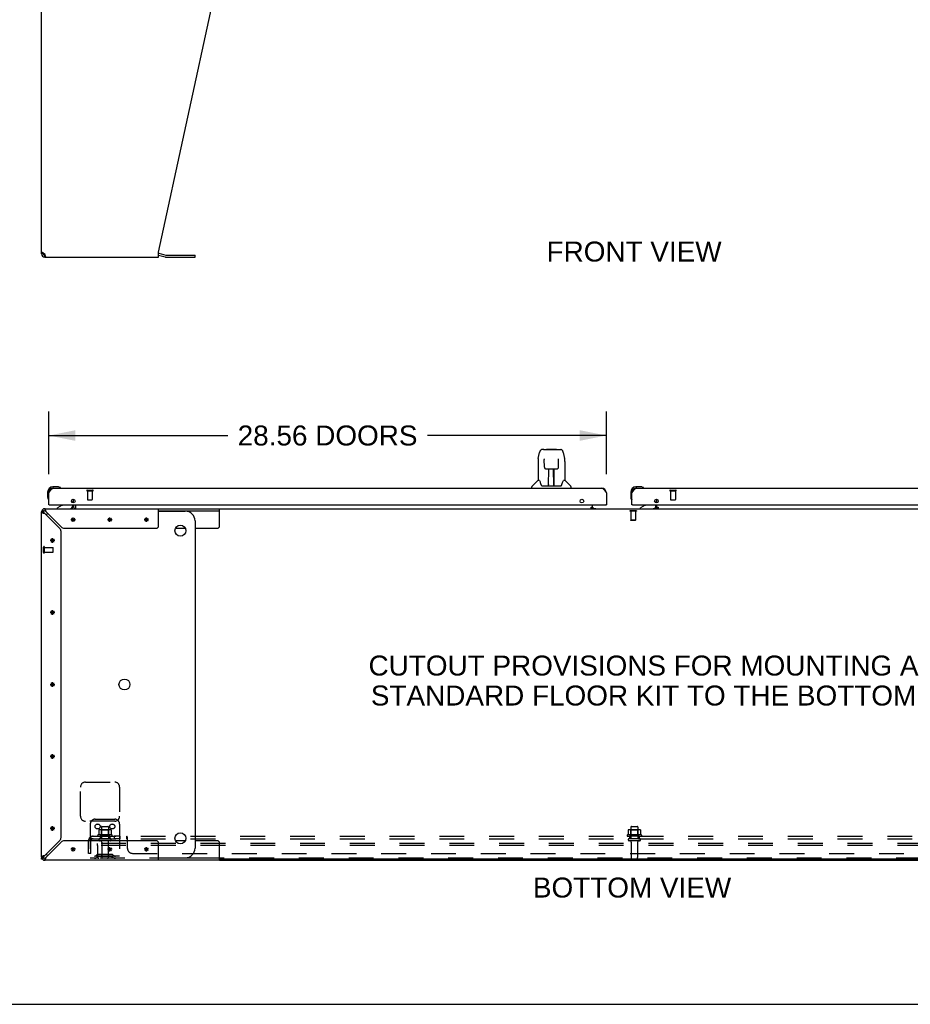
# Model space of a CAD drawing. Header units: inches. Extents: x 0 to 232, y 0 to 150.
# Tile 2 of 31: x 41 to 87, y 0 to 50. Entities that reach past the tile are written whole.
import ezdxf

# ---------------------------------------------------------------- set-up
doc = ezdxf.new("R2010")
doc.units = ezdxf.units.IN
doc.header["$LTSCALE"] = 12.750417
doc.header["$MEASUREMENT"] = 0
doc.linetypes.add('HIDDEN', pattern=[0.2, 0.1, -0.1])
doc.layers.get('0').update_dxf_attribs({"linetype": 'CONTINUOUS'})
for name, color, linetype in [('02___PRT_ALL_AXES', 7, 'CONTINUOUS'), ('DEFAULT_2', 8, 'HIDDEN'), ('DIMENSIONS', 7, 'CONTINUOUS')]:
    doc.layers.add(name, color=color, linetype=linetype)
doc.styles.get("Standard").update_dxf_attribs({"font": 'arial.ttf'})
doc.dimstyles.new('DIMSTYLE_1', dxfattribs={"dimtxt": 1.022761, "dimasz": 1.363681, "dimexe": 0.09, "dimexo": 0.07, "dimgap": 0.0375, "dimtad": 0, "dimtih": 1, "dimtoh": 1, "dimzin": 4, "dimdsep": 46, "dimtxsty": 'Standard', "dimblk": '_FILLED', "dimblk1": '_FILLED', "dimblk2": '_FILLED', "dimcen": 0.09, "dimazin": 1, "dimtfac": 1, "dimtdec": 3, "dimtofl": 0, "dimtmove": 0, "dimatfit": 3, "dimldrblk": '_FILLED', "dimfxl": 0, "dimtolj": 1, "dimtzin": 4, "dimarcsym": 0})

# ---------------------------------------------------------------- blocks, each defined once
blk = doc.blocks.new('_FILLED')
at = {"color": 0, "linetype": 'ByBlock'}
blk.add_solid([(0, 0), (-1, 0.2), (-1, -0.2)], dxfattribs=at)
blk = doc.blocks.new('*D22')
at = {"layer": 'DIMENSIONS', "color": 2, "linetype": 'Continuous'}
for p, q in [((42.385, 27.141), (42.385, 30.351)), ((70.947, 27.141), (70.947, 30.351)), ((42.385, 29.123), (51.554, 29.123)), ((70.947, 29.123), (61.778, 29.123))]:
    blk.add_line(p, q, dxfattribs=at)
at = {"layer": 'DIMENSIONS', "color": 2, "linetype": 'Continuous', "xscale": 1.3636809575, "yscale": 1.3636809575, "zscale": 1.3636809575, "rotation": 180}
blk.add_blockref('_FILLED', (42.385, 29.123), dxfattribs=at)
at = {"layer": 'DIMENSIONS', "color": 2, "linetype": 'Continuous', "xscale": 1.3636809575, "yscale": 1.3636809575, "zscale": 1.3636809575}
blk.add_blockref('_FILLED', (70.947, 29.123), dxfattribs=at)
at = {"layer": 'DIMENSIONS', "color": 2, "linetype": 'Continuous', "insert": (56.666, 29.635), "char_height": 1.02276, "width": 9.20104, "attachment_point": 2, "line_spacing_factor": 0.9}
blk.add_mtext('28.56 DOORS', dxfattribs=at)

msp = doc.modelspace()

# ---------------------------------------------------------------- linework, layer by layer
at = {"color": 3, "linetype": 'Continuous'}
for p, q in [((42.01, 38.422), (42.01, 53.089)), ((48.01, 38.505), (51.133, 52.916)), ((42.058, 38.505), (42.075, 38.491)), ((42.075, 38.491), (42.093, 38.477)), ((42.093, 38.477), (42.112, 38.464)), ((42.112, 38.464), (42.133, 38.45)), ((42.133, 38.45), (42.154, 38.436)), ((42.154, 38.436), (42.176, 38.422)), ((42.184, 38.396), (42.176, 38.422)), ((48.01, 38.256), (48.01, 38.505)), ((48.027, 38.458), (48.376, 38.365)), ((48.392, 38.363), (49.878, 38.363)), ((42.176, 38.256), (48.01, 38.256)), ((42.631, 26.433), (70.701, 26.433)), ((72.506, 26.433), (100.576, 26.433)), ((42.385, 25.579), (42.385, 26.186)), ((43.656, 25.675), (43.656, 25.858)), ((70.947, 26.186), (70.947, 25.579)), ((72.26, 25.579), (72.26, 26.186)), ((42.01, 7.541), (42.01, 25.208)), ((42.176, 25.375), (51.133, 25.375)), ((42.237, 25.26), (42.229, 25.284)), ((43.021, 24.439), (42.252, 25.208)), ((42.405, 25.579), (70.927, 25.579)), ((43.656, 25.517), (43.656, 25.579)), ((48.01, 24.5), (48.01, 25.375)), ((70.171, 25.41), (70.239, 25.41)), ((70.239, 25.386), (70.41, 25.386)), ((72.28, 25.579), (100.802, 25.579)), ((73.359, 25.386), (73.531, 25.386)), ((73.531, 25.41), (73.599, 25.41)), ((42.176, 25.132), (42.945, 24.363)), ((43.01, 8.542), (43.01, 24.208)), ((43.177, 24.375), (47.885, 24.375)), ((42.945, 8.387), (42.176, 7.617)), ((42.252, 7.541), (43.021, 8.31)), ((47.885, 8.375), (43.177, 8.375)), ((48.01, 7.375), (48.01, 8.25)), ((42.125, 7.602), (42.101, 7.595)), ((42.01, 7.427), (42.01, 7.489)), ((42.144, 7.375), (42.114, 7.375)), ((51.133, 7.375), (42.176, 7.375)), ((51.133, 7.375), (93.886, 7.375))]:
    msp.add_line(p, q, dxfattribs=at)
at = {"color": 7, "linetype": 'Continuous'}
for p, q in [((42.114, 38.422), (42.01, 38.422)), ((42.136, 38.375), (42.136, 38.448)), ((42.176, 38.36), (42.195, 38.36)), ((42.176, 38.256), (42.176, 38.36)), ((48.01, 38.355), (48.349, 38.264)), ((49.878, 38.259), (49.878, 38.363)), ((48.392, 38.259), (49.878, 38.259)), ((67.461, 27.941), (67.526, 28.247)), ((67.73, 28.401), (67.65, 28.401)), ((67.731, 28.401), (68.538, 28.401)), ((67.736, 28.401), (67.735, 28.401)), ((67.896, 28.421), (67.877, 28.401)), ((67.896, 28.421), (68.373, 28.421)), ((68.373, 28.421), (68.392, 28.401)), ((68.539, 28.401), (68.619, 28.401)), ((68.743, 28.247), (68.808, 27.941)), ((67.446, 27.799), (67.446, 26.827)), ((67.768, 27.89), (67.748, 27.89)), ((67.767, 27.926), (67.767, 27.922)), ((67.767, 27.922), (67.768, 27.918)), ((67.768, 27.918), (67.768, 27.91)), ((67.768, 27.91), (67.768, 27.899)), ((67.775, 27.495), (67.768, 27.899)), ((68.494, 27.495), (68.501, 27.907)), ((68.501, 27.907), (68.502, 27.915)), ((68.521, 27.89), (68.501, 27.89)), ((68.502, 27.915), (68.502, 27.92)), ((68.824, 27.798), (68.824, 26.827)), ((67.855, 27.417), (67.975, 27.417)), ((67.985, 26.571), (68, 27.418)), ((67.993, 27.002), (67.993, 27.418)), ((68.012, 27.418), (68.258, 27.418)), ((68.261, 26.551), (68.245, 27.418)), ((68.276, 26.551), (68.276, 27.418)), ((68.294, 27.417), (68.414, 27.417)), ((67.44, 26.821), (67.142, 26.523)), ((67.519, 26.827), (67.446, 26.827)), ((67.996, 27.193), (67.993, 27.193)), ((67.996, 27.181), (67.993, 27.181)), ((68.276, 27.193), (68.249, 27.193)), ((68.276, 27.181), (68.25, 27.181)), ((68.254, 26.953), (68.276, 26.953)), ((68.276, 26.949), (68.254, 26.949)), ((68.824, 26.827), (68.751, 26.827)), ((68.829, 26.821), (69.127, 26.523)), ((42.325, 26.23), (42.325, 25.973)), ((42.385, 26.23), (42.385, 26.186)), ((42.844, 26.493), (42.588, 26.493)), ((42.631, 26.433), (42.588, 26.433)), ((42.882, 26.49), (42.844, 26.493)), ((42.98, 26.446), (42.973, 26.448)), ((67.131, 26.433), (67.131, 26.495)), ((67.613, 26.574), (67.619, 26.567)), ((67.649, 26.551), (68.62, 26.551)), ((67.986, 26.623), (67.986, 26.597)), ((67.993, 26.551), (67.993, 26.555)), ((68.26, 26.597), (68.259, 26.623)), ((69.139, 26.433), (69.139, 26.495)), ((72.2, 26.23), (72.2, 25.973)), ((72.26, 26.23), (72.26, 26.186)), ((72.719, 26.493), (72.463, 26.493)), ((72.506, 26.433), (72.463, 26.433)), ((72.757, 26.49), (72.719, 26.493)), ((72.855, 26.446), (72.848, 26.448)), ((42.325, 25.973), (42.327, 25.936)), ((42.37, 25.845), (42.371, 25.838)), ((43.541, 25.769), (43.584, 25.725)), ((72.2, 25.973), (72.202, 25.936)), ((72.245, 25.845), (72.246, 25.838)), ((73.416, 25.769), (73.459, 25.725)), ((73.531, 25.675), (73.531, 25.858)), ((42.114, 25.208), (42.01, 25.208)), ((42.058, 25.326), (42.132, 25.253)), ((42.176, 25.375), (42.176, 25.271)), ((42.405, 25.579), (42.385, 25.579)), ((43.065, 25.552), (42.827, 25.414)), ((42.827, 25.375), (42.827, 25.414)), ((43.614, 25.579), (43.614, 25.532)), ((43.76, 25.579), (43.76, 25.404)), ((48.01, 25.271), (51.133, 25.271)), ((48.01, 25.25), (49.378, 25.25)), ((51.133, 24.5), (51.133, 25.375)), ((51.133, 25.375), (93.886, 25.375)), ((70.171, 25.405), (70.171, 25.455)), ((70.171, 25.455), (70.239, 25.455)), ((70.239, 25.405), (70.171, 25.405)), ((70.239, 25.41), (70.239, 25.579)), ((70.239, 25.375), (70.239, 25.405)), ((70.31, 25.386), (70.24, 25.456)), ((70.927, 25.579), (70.947, 25.579)), ((72.28, 25.579), (72.26, 25.579)), ((72.94, 25.552), (72.702, 25.414)), ((72.702, 25.375), (72.702, 25.414)), ((73.531, 25.457), (73.459, 25.386)), ((73.489, 25.579), (73.489, 25.532)), ((73.531, 25.41), (73.531, 25.579)), ((73.531, 25.455), (73.599, 25.455)), ((73.531, 25.375), (73.531, 25.405)), ((73.599, 25.405), (73.531, 25.405)), ((73.599, 25.455), (73.599, 25.405)), ((49.878, 24.75), (49.878, 8)), ((48.877, 24.375), (49.38, 24.375)), ((49.878, 24.375), (51.008, 24.375)), ((49.38, 8.375), (48.877, 8.375)), ((51.008, 8.375), (49.878, 8.375)), ((51.133, 7.375), (51.133, 8.25)), ((42.01, 7.541), (42.114, 7.541)), ((42.055, 7.427), (42.01, 7.427)), ((42.058, 7.424), (42.132, 7.497)), ((42.114, 7.387), (42.114, 7.375)), ((42.176, 7.479), (42.176, 7.375)), ((48.01, 7.5), (49.378, 7.5)), ((51.133, 7.479), (48.01, 7.479)), ((93.886, 7.427), (51.133, 7.427)), ((0, 0), (231.826, 0))]:
    msp.add_line(p, q, dxfattribs=at)
at = {"color": 40, "linetype": 'Continuous'}
for p, q in [((43.75, 24.812), (43.52, 24.812)), ((43.553, 24.731), (43.716, 24.894)), ((43.716, 24.731), (43.553, 24.894)), ((43.635, 24.697), (43.635, 24.927)), ((45.625, 24.812), (45.395, 24.812)), ((45.428, 24.731), (45.591, 24.894)), ((45.591, 24.731), (45.428, 24.894)), ((45.51, 24.697), (45.51, 24.927)), ((47.5, 24.812), (47.27, 24.812)), ((47.303, 24.731), (47.466, 24.894)), ((47.466, 24.731), (47.303, 24.894)), ((47.385, 24.697), (47.385, 24.927)), ((42.687, 23.75), (42.457, 23.75)), ((42.491, 23.669), (42.653, 23.831)), ((42.653, 23.669), (42.491, 23.831)), ((42.572, 23.635), (42.572, 23.865)), ((42.572, 19.947), (42.572, 20.177)), ((42.687, 20.062), (42.457, 20.062)), ((42.491, 19.981), (42.653, 20.144)), ((42.653, 19.981), (42.491, 20.144)), ((42.457, 16.375), (42.687, 16.375)), ((42.491, 16.456), (42.653, 16.294)), ((42.491, 16.294), (42.653, 16.456)), ((42.572, 16.26), (42.572, 16.49)), ((42.687, 12.687), (42.457, 12.687)), ((42.491, 12.769), (42.653, 12.606)), ((42.491, 12.606), (42.653, 12.769)), ((42.572, 12.572), (42.572, 12.802)), ((42.491, 9.081), (42.653, 8.918)), ((42.491, 8.918), (42.653, 9.081)), ((42.572, 8.885), (42.572, 9.115)), ((42.687, 9), (42.457, 9)), ((43.75, 7.937), (43.52, 7.937)), ((43.553, 8.019), (43.716, 7.856)), ((43.553, 7.856), (43.716, 8.019)), ((43.635, 7.822), (43.635, 8.052)), ((45.625, 7.937), (45.395, 7.937)), ((45.428, 8.019), (45.591, 7.856)), ((45.428, 7.856), (45.591, 8.019)), ((45.51, 7.822), (45.51, 8.052)), ((47.5, 7.937), (47.27, 7.937)), ((47.303, 8.019), (47.466, 7.856)), ((47.303, 7.856), (47.466, 8.019)), ((47.385, 7.822), (47.385, 8.052))]:
    msp.add_line(p, q, dxfattribs=at)
at = {"color": 3, "linetype": 'Continuous'}
for points in [[(42.01, 38.422), (42.011, 38.436), (42.015, 38.45), (42.022, 38.464), (42.032, 38.477), (42.044, 38.491), (42.058, 38.505)], [(42.199, 38.347), (42.191, 38.371), (42.184, 38.396)], [(42.214, 38.305), (42.207, 38.325), (42.199, 38.347)], [(42.229, 38.274), (42.222, 38.288), (42.214, 38.305)], [(42.252, 38.256), (42.245, 38.258), (42.237, 38.264), (42.229, 38.274)], [(42.385, 26.186), (42.395, 26.202), (42.405, 26.219), (42.415, 26.234), (42.426, 26.25), (42.436, 26.266), (42.446, 26.281), (42.456, 26.295), (42.467, 26.31), (42.477, 26.323), (42.487, 26.336), (42.498, 26.349), (42.508, 26.361), (42.518, 26.372), (42.528, 26.382), (42.539, 26.391), (42.549, 26.4), (42.559, 26.407), (42.569, 26.414), (42.58, 26.42), (42.59, 26.424), (42.6, 26.428), (42.611, 26.431), (42.621, 26.432), (42.631, 26.433)], [(70.701, 26.433), (70.711, 26.432), (70.721, 26.431), (70.731, 26.428), (70.742, 26.424), (70.752, 26.42), (70.762, 26.414), (70.772, 26.407), (70.783, 26.4), (70.793, 26.391), (70.803, 26.382), (70.814, 26.372), (70.824, 26.361), (70.834, 26.349), (70.844, 26.336), (70.855, 26.323), (70.865, 26.31), (70.875, 26.295), (70.885, 26.281), (70.896, 26.266), (70.906, 26.25), (70.916, 26.234), (70.927, 26.219), (70.937, 26.202), (70.947, 26.186)], [(72.26, 26.186), (72.27, 26.202), (72.28, 26.219), (72.29, 26.234), (72.301, 26.25), (72.311, 26.266), (72.321, 26.281), (72.331, 26.295), (72.342, 26.31), (72.352, 26.323), (72.362, 26.336), (72.373, 26.349), (72.383, 26.361), (72.393, 26.372), (72.403, 26.382), (72.414, 26.391), (72.424, 26.4), (72.434, 26.407), (72.444, 26.414), (72.455, 26.42), (72.465, 26.424), (72.475, 26.428), (72.486, 26.431), (72.496, 26.432), (72.506, 26.433)], [(42.01, 25.208), (42.012, 25.201), (42.018, 25.193), (42.028, 25.185), (42.041, 25.178), (42.058, 25.17), (42.078, 25.163), (42.101, 25.155)], [(42.229, 25.284), (42.222, 25.306), (42.214, 25.326), (42.207, 25.343), (42.199, 25.357), (42.191, 25.367), (42.184, 25.373), (42.176, 25.375)], [(42.252, 25.208), (42.245, 25.234), (42.237, 25.26)], [(42.101, 25.155), (42.125, 25.147), (42.15, 25.14), (42.176, 25.132)], [(42.101, 7.595), (42.078, 7.587), (42.058, 7.579), (42.041, 7.572), (42.028, 7.564), (42.018, 7.557), (42.012, 7.549), (42.01, 7.541)], [(42.176, 7.617), (42.15, 7.61), (42.125, 7.602)], [(42.176, 7.375), (42.184, 7.377), (42.191, 7.383), (42.199, 7.393), (42.207, 7.407), (42.214, 7.424), (42.222, 7.443), (42.229, 7.466)], [(42.229, 7.466), (42.237, 7.49), (42.245, 7.515), (42.252, 7.541)]]:
    msp.add_lwpolyline(points, dxfattribs=at)
at = {"color": 7, "linetype": 'Continuous'}
for points in [[(42.114, 38.422), (42.114, 38.436), (42.116, 38.45)], [(67.65, 28.401), (67.646, 28.401), (67.631, 28.399), (67.616, 28.395), (67.602, 28.388), (67.589, 28.379), (67.579, 28.369), (67.569, 28.358), (67.561, 28.346), (67.553, 28.332), (67.547, 28.318), (67.541, 28.301), (67.535, 28.283), (67.529, 28.262), (67.526, 28.247)], [(68.72, 28.324), (68.714, 28.336), (68.707, 28.348), (68.7, 28.359), (68.691, 28.368), (68.682, 28.377), (68.671, 28.385), (68.66, 28.392), (68.647, 28.397), (68.634, 28.4), (68.619, 28.401)], [(68.743, 28.247), (68.741, 28.259), (68.736, 28.278), (68.731, 28.295), (68.725, 28.31), (68.72, 28.324)], [(67.461, 27.941), (67.455, 27.91), (67.449, 27.867), (67.446, 27.825), (67.446, 27.799)], [(67.767, 27.93), (67.767, 27.93), (67.767, 27.93), (67.767, 27.93), (67.767, 27.929), (67.767, 27.928), (67.767, 27.927), (67.767, 27.926)], [(68.502, 27.92), (68.502, 27.924), (68.502, 27.926), (68.502, 27.927), (68.502, 27.928), (68.502, 27.929), (68.502, 27.93), (68.502, 27.93)], [(68.824, 27.798), (68.823, 27.826), (68.82, 27.868), (68.814, 27.91), (68.808, 27.941)], [(67.775, 27.495), (67.776, 27.483), (67.78, 27.47), (67.785, 27.458), (67.792, 27.447), (67.801, 27.438), (67.812, 27.43), (67.823, 27.424), (67.835, 27.42), (67.847, 27.417), (67.854, 27.417)], [(67.975, 27.417), (67.979, 27.417), (67.988, 27.417), (67.996, 27.418), (68.005, 27.418), (68.012, 27.418)], [(68.258, 27.418), (68.266, 27.418), (68.274, 27.418), (68.283, 27.417), (68.292, 27.417), (68.294, 27.417)], [(68.415, 27.417), (68.424, 27.418), (68.436, 27.42), (68.448, 27.424), (68.459, 27.431), (68.469, 27.439), (68.478, 27.448), (68.485, 27.459), (68.49, 27.471), (68.493, 27.484), (68.494, 27.495)], [(67.515, 26.827), (67.521, 26.817), (67.535, 26.789), (67.549, 26.753), (67.565, 26.711), (67.581, 26.662), (67.596, 26.615)], [(68.673, 26.615), (68.687, 26.661), (68.703, 26.709), (68.719, 26.752), (68.734, 26.788), (68.748, 26.816), (68.754, 26.827)], [(67.596, 26.615), (67.599, 26.607), (67.603, 26.594), (67.608, 26.583), (67.613, 26.574)], [(67.619, 26.567), (67.625, 26.561), (67.631, 26.556), (67.639, 26.552), (67.647, 26.551), (67.649, 26.551)], [(68.621, 26.551), (68.622, 26.551), (68.63, 26.552), (68.637, 26.556), (68.644, 26.56)], [(68.644, 26.56), (68.65, 26.567), (68.656, 26.574)], [(68.656, 26.574), (68.661, 26.583), (68.666, 26.593), (68.67, 26.606), (68.673, 26.615)], [(42.114, 25.208), (42.114, 25.201), (42.117, 25.193), (42.12, 25.185), (42.126, 25.178), (42.132, 25.17)], [(42.252, 25.208), (42.245, 25.218), (42.237, 25.228), (42.229, 25.237), (42.222, 25.245), (42.214, 25.253), (42.207, 25.259), (42.199, 25.264), (42.191, 25.268), (42.184, 25.27), (42.176, 25.271)], [(43.737, 25.387), (43.736, 25.385), (43.734, 25.383), (43.733, 25.381), (43.731, 25.379), (43.73, 25.378), (43.728, 25.377), (43.727, 25.376), (43.725, 25.375), (43.724, 25.375), (43.723, 25.375)], [(43.76, 25.404), (43.758, 25.404), (43.756, 25.404), (43.755, 25.404), (43.753, 25.403), (43.751, 25.403), (43.749, 25.401), (43.747, 25.4), (43.746, 25.399), (43.744, 25.397), (43.743, 25.395), (43.741, 25.393), (43.74, 25.391), (43.737, 25.387)], [(42.132, 25.17), (42.139, 25.163), (42.148, 25.155), (42.157, 25.147), (42.166, 25.14), (42.176, 25.132)], [(42.176, 7.617), (42.166, 7.61), (42.157, 7.602), (42.148, 7.595), (42.139, 7.587), (42.132, 7.579), (42.126, 7.572), (42.12, 7.564), (42.117, 7.557), (42.114, 7.549), (42.114, 7.541)], [(42.176, 7.479), (42.184, 7.48), (42.191, 7.482), (42.199, 7.486), (42.207, 7.491), (42.214, 7.497)], [(42.214, 7.497), (42.222, 7.505), (42.229, 7.513), (42.237, 7.522), (42.245, 7.532), (42.252, 7.541)]]:
    msp.add_lwpolyline(points, dxfattribs=at)
at = {"color": 3, "linetype": 'Continuous'}
for centre in [(43.635, 25.767), (69.697, 25.767), (73.51, 25.767)]:
    msp.add_circle(centre, 0.094, dxfattribs=at)
at = {"color": 7, "linetype": 'Continuous'}
for centre in [(49.128, 24.25), (46.261, 16.375), (49.128, 8.5)]:
    msp.add_circle(centre, 0.281, dxfattribs=at)
at = {"color": 3, "linetype": 'Continuous'}
for centre, radius, start, end in [((42.176, 38.422), 0.167, 180, 270), ((47.984, 38.297), 0.167, 75, 81.039), ((48.392, 38.425), 0.0625, 255, 270), ((42.631, 26.186), 0.246, 90, 180), ((70.701, 26.186), 0.246, 0, 90), ((72.506, 26.186), 0.246, 90, 180), ((42.176, 25.208), 0.167, 90, 180), ((42.405, 25.599), 0.02, 180, 270), ((43.513, 25.517), 0.142, 270, 360), ((70.289, 25.425), 0.05, 185.2941, 231.2791), ((70.927, 25.599), 0.02, 270, 360), ((72.28, 25.599), 0.02, 180, 270), ((73.481, 25.425), 0.05, 308.7209, 354.7059), ((42.79, 24.208), 0.22, 0, 45), ((43.177, 24.595), 0.22, 225, 270), ((47.885, 24.5), 0.125, 270, 360), ((42.79, 8.542), 0.22, 315, 360), ((43.177, 8.155), 0.22, 90, 135), ((47.885, 8.25), 0.125, 0, 90), ((42.176, 7.541), 0.167, 180, 270)]:
    msp.add_arc(centre, radius, start, end, dxfattribs=at)
at = {"color": 7, "linetype": 'Continuous'}
for centre, radius, start, end in [((42.176, 38.422), 0.0625, 180, 270), ((48.392, 38.425), 0.167, 255, 270), ((67.454, 26.807), 0.0197, 90, 135), ((68.815, 26.807), 0.0197, 45, 90), ((42.588, 26.23), 0.263, 90, 180), ((42.588, 26.23), 0.203, 90, 180), ((42.844, 26.243), 0.25, 59.1101, 90), ((42.965, 26.448), 0.015, 270, 353.6204), ((42.965, 26.445), 0.015, 6.3796, 59.1101), ((67.17, 26.495), 0.0394, 135, 180), ((68.005, 26.571), 0.0197, 179, 270), ((68.005, 26.571), 0.0197, 260.739, 269.9232), ((68.241, 26.571), 0.0197, 270, 1), ((68.241, 26.571), 0.0197, 270.0771, 272.6469), ((69.099, 26.495), 0.0394, 0, 45), ((72.463, 26.23), 0.263, 90, 180), ((72.463, 26.23), 0.203, 90, 180), ((72.719, 26.243), 0.25, 59.1101, 90), ((72.84, 26.448), 0.015, 270, 353.6204), ((72.84, 26.445), 0.015, 6.3796, 59.1101), ((42.575, 25.973), 0.25, 180, 210.8899), ((42.373, 25.853), 0.015, 210.8899, 263.6204), ((42.37, 25.853), 0.015, 276.3796, 360), ((43.514, 25.654), 0.1, 12.3808, 45), ((72.45, 25.973), 0.25, 180, 210.8899), ((72.248, 25.853), 0.015, 210.8899, 263.6204), ((72.245, 25.853), 0.015, 276.3796, 360), ((73.389, 25.654), 0.1, 12.3808, 45), ((42.176, 25.208), 0.0625, 90, 180), ((43.015, 25.638), 0.1, 300.092, 323.4532), ((43.457, 25.532), 0.157, 270, 360), ((43.513, 25.517), 0.246, 325.976, 360), ((49.378, 24.75), 0.5, 0, 90), ((72.89, 25.638), 0.1, 300.092, 323.4532), ((73.332, 25.532), 0.157, 270, 280.1104), ((73.332, 25.532), 0.157, 291.3822, 360), ((42.636, 24.75), 0.5, 128.9378, 141.304), ((51.008, 24.5), 0.125, 270, 360), ((51.008, 8.25), 0.125, 0, 90), ((42.636, 8), 0.5, 218.696, 231.0622), ((49.378, 8), 0.5, 270, 360), ((42.176, 7.541), 0.0625, 180, 270)]:
    msp.add_arc(centre, radius, start, end, dxfattribs=at)
for centre, start_param, end_param in [((67.985, 26.59), -2.940151, -2.835574), ((68.261, 26.59), -3.447611, -3.141593)]:
    msp.add_ellipse(centre, major_axis=(0, 0.0394), ratio=1, start_param=start_param, end_param=end_param, dxfattribs=at)
at = {"layer": '02___PRT_ALL_AXES', "color": 8, "linetype": 'HIDDEN'}
for p, q in [((44.365, 26.286), (44.365, 25.839)), ((44.365, 26.286), (44.613, 26.286)), ((44.613, 26.286), (44.613, 25.839)), ((74.24, 26.286), (74.24, 25.839)), ((74.24, 26.286), (74.488, 26.286)), ((74.488, 26.286), (74.488, 25.839)), ((42.157, 23.147), (42.157, 23.395)), ((42.157, 23.395), (42.604, 23.395)), ((42.157, 23.147), (42.604, 23.147)), ((45.615, 8.674), (44.904, 8.674)), ((44.925, 8.604), (45.01, 8.604)), ((45.01, 8.604), (45.01, 8.479)), ((45.51, 8.604), (45.01, 8.604)), ((45.077, 9.074), (45.077, 8.479)), ((45.443, 9.074), (45.443, 8.479)), ((45.51, 8.604), (45.51, 8.479)), ((45.51, 8.604), (45.594, 8.604)), ((45.738, 8.604), (45.738, 8.479)), ((46.019, 8.604), (45.738, 8.604)), ((46.019, 8.604), (46.019, 8.479)), ((72.74, 8.674), (72.029, 8.674)), ((72.05, 8.604), (72.135, 8.604)), ((72.635, 8.604), (72.135, 8.604)), ((72.135, 8.604), (72.135, 8.479)), ((72.202, 9.074), (72.202, 8.479)), ((72.568, 9.074), (72.568, 8.479)), ((72.635, 8.604), (72.719, 8.604)), ((72.635, 8.604), (72.635, 8.479)), ((45.51, 8.479), (45.01, 8.479)), ((45.094, 8.31), (45.094, 7.509)), ((45.426, 8.31), (45.426, 7.509)), ((46.019, 8.479), (45.738, 8.479)), ((72.635, 8.479), (72.135, 8.479)), ((72.219, 8.31), (72.219, 7.509)), ((72.551, 8.31), (72.551, 7.509))]:
    msp.add_line(p, q, dxfattribs=at)
at = {"layer": '02___PRT_ALL_AXES', "color": 3, "linetype": 'Continuous'}
for p, q in [((70.41, 25.386), (70.41, 25.375)), ((73.359, 25.386), (73.359, 25.375))]:
    msp.add_line(p, q, dxfattribs=at)
at = {"layer": '02___PRT_ALL_AXES', "color": 7, "linetype": 'Continuous'}
for centre, start, end in [((42.588, 26.23), 175.1015, 175.5324), ((42.588, 26.23), 170.8498, 171.1102), ((72.463, 26.23), 175.1015, 175.5324), ((72.463, 26.23), 170.8498, 171.1102)]:
    msp.add_arc(centre, 0.263, start, end, dxfattribs=at)
at = {"layer": '02___PRT_ALL_AXES', "color": 8, "linetype": 'HIDDEN'}
for centre, radius, start, end in [((44.925, 8.642), 0.0384, 124.4497, 270), ((45.26, 8.074), 0.698, 117.6814, 120.6631), ((45.26, 8.074), 0.698, 59.3369, 62.3186), ((45.594, 8.642), 0.0384, 270, 55.5503), ((72.05, 8.642), 0.0384, 124.4497, 270), ((72.385, 8.074), 0.698, 117.6814, 120.6631), ((72.385, 8.074), 0.698, 59.3369, 62.3186), ((72.719, 8.642), 0.0384, 270, 55.5503)]:
    msp.add_arc(centre, radius, start, end, dxfattribs=at)
at = {"layer": 'DEFAULT_2', "color": 8, "linetype": 'HIDDEN'}
for p, q in [((44.347, 26.329), (44.631, 26.329)), ((44.347, 26.286), (44.631, 26.286)), ((74.222, 26.329), (74.506, 26.329)), ((74.222, 26.286), (74.506, 26.286)), ((44.375, 25.829), (44.603, 25.829)), ((74.25, 25.829), (74.478, 25.829)), ((72.15, 25.275), (72.15, 25.257)), ((72.487, 25.275), (72.15, 25.275)), ((72.487, 25.257), (72.15, 25.257)), ((72.195, 25.257), (72.195, 24.785)), ((72.443, 25.257), (72.443, 24.785)), ((72.487, 25.275), (72.487, 25.257)), ((72.205, 24.775), (72.195, 24.785)), ((72.443, 24.785), (72.195, 24.785)), ((72.433, 24.775), (72.205, 24.775)), ((72.433, 24.775), (72.443, 24.785)), ((42.114, 23.129), (42.114, 23.413)), ((42.157, 23.129), (42.157, 23.413)), ((42.614, 23.157), (42.614, 23.385)), ((44.01, 9.625), (44.01, 11.125)), ((44.26, 11.375), (45.76, 11.375)), ((46.01, 11.125), (46.01, 9.625)), ((45.76, 9.375), (44.26, 9.375)), ((44.51, 9.229), (44.51, 7.479)), ((44.76, 9.479), (45.76, 9.479)), ((45.107, 9.104), (45.413, 9.104)), ((46.01, 9.229), (46.01, 7.479)), ((72.232, 9.104), (72.538, 9.104)), ((44.541, 8.479), (44.541, 8.604)), ((44.541, 8.604), (100.228, 8.604)), ((44.941, 8.919), (44.941, 8.7)), ((45.515, 8.94), (45.004, 8.94)), ((45.076, 8.92), (45.056, 8.94)), ((45.076, 8.624), (45.056, 8.604)), ((45.076, 8.624), (45.076, 8.92)), ((45.443, 8.92), (45.076, 8.92)), ((45.443, 8.624), (45.076, 8.624)), ((45.443, 8.92), (45.463, 8.94)), ((45.443, 8.624), (45.443, 8.92)), ((45.443, 8.624), (45.463, 8.604)), ((45.578, 8.919), (45.578, 8.7)), ((46.38, 8.479), (46.38, 8.604)), ((72.066, 8.919), (72.066, 8.7)), ((72.64, 8.94), (72.129, 8.94)), ((72.201, 8.92), (72.181, 8.94)), ((72.201, 8.624), (72.181, 8.604)), ((72.568, 8.92), (72.201, 8.92)), ((72.201, 8.624), (72.201, 8.92)), ((72.568, 8.624), (72.201, 8.624)), ((72.568, 8.92), (72.588, 8.94)), ((72.568, 8.624), (72.568, 8.92)), ((72.568, 8.624), (72.588, 8.604)), ((72.703, 8.919), (72.703, 8.7)), ((44.416, 7.729), (44.416, 8.367)), ((44.502, 8.55), (44.582, 8.453)), ((44.541, 8.479), (100.228, 8.479)), ((44.541, 7.729), (44.541, 8.367)), ((44.885, 8.125), (44.885, 8.229)), ((99.885, 8.229), (44.885, 8.229)), ((44.885, 8.125), (44.885, 7.539)), ((99.885, 8.125), (44.885, 8.125)), ((45.524, 8.373), (44.995, 8.373)), ((46.396, 8.464), (46.393, 8.468)), ((46.416, 7.979), (46.416, 8.55)), ((72.649, 8.373), (72.12, 8.373)), ((44.541, 7.729), (44.416, 7.729)), ((46.01, 7.583), (44.51, 7.583)), ((44.852, 7.651), (44.785, 7.602)), ((44.913, 7.567), (44.845, 7.518)), ((45.6, 7.673), (44.919, 7.673)), ((45.6, 7.569), (44.919, 7.569)), ((45.085, 7.673), (45.085, 7.569)), ((45.435, 7.673), (45.435, 7.569)), ((45.606, 7.567), (45.674, 7.518)), ((45.667, 7.651), (45.735, 7.602)), ((46.666, 7.729), (98.103, 7.729)), ((44.945, 7.479), (44.51, 7.479)), ((99.825, 7.479), (44.945, 7.479))]:
    msp.add_line(p, q, dxfattribs=at)
for points in [[(44.502, 8.55), (44.505, 8.552), (44.507, 8.554), (44.509, 8.557), (44.511, 8.56), (44.512, 8.563), (44.514, 8.567), (44.516, 8.571), (44.518, 8.574)], [(44.518, 8.574), (44.521, 8.581), (44.522, 8.585), (44.524, 8.588), (44.525, 8.591), (44.527, 8.594), (44.529, 8.596), (44.53, 8.599), (44.532, 8.6), (44.534, 8.602), (44.536, 8.603), (44.538, 8.603), (44.539, 8.604), (44.541, 8.604)], [(44.941, 8.7), (44.941, 8.699), (44.94, 8.698), (44.94, 8.697), (44.94, 8.696), (44.939, 8.695), (44.939, 8.695), (44.939, 8.694), (44.938, 8.694), (44.938, 8.694), (44.938, 8.693), (44.937, 8.693), (44.937, 8.693), (44.937, 8.692), (44.936, 8.692), (44.936, 8.692), (44.936, 8.692), (44.936, 8.692), (44.935, 8.692)], [(44.947, 8.928), (44.945, 8.927), (44.944, 8.926), (44.943, 8.925), (44.942, 8.923), (44.941, 8.922), (44.941, 8.92), (44.941, 8.919)], [(45.573, 8.928), (45.574, 8.927), (45.575, 8.926), (45.576, 8.925), (45.577, 8.923), (45.578, 8.922), (45.578, 8.92), (45.578, 8.919)], [(45.584, 8.692), (45.584, 8.692), (45.583, 8.692), (45.583, 8.692), (45.583, 8.692), (45.582, 8.692), (45.582, 8.693), (45.582, 8.693), (45.581, 8.693), (45.581, 8.694), (45.581, 8.694), (45.58, 8.694), (45.58, 8.695), (45.58, 8.695), (45.579, 8.696), (45.579, 8.697), (45.579, 8.698), (45.579, 8.699), (45.578, 8.7)], [(46.394, 8.594), (46.392, 8.596), (46.39, 8.599), (46.389, 8.6), (46.387, 8.602), (46.385, 8.603), (46.383, 8.603), (46.382, 8.604), (46.38, 8.604)], [(46.387, 8.602), (46.385, 8.603), (46.383, 8.603)], [(46.399, 8.585), (46.397, 8.588), (46.396, 8.591), (46.394, 8.594), (46.392, 8.596), (46.39, 8.599), (46.389, 8.6)], [(46.402, 8.578), (46.4, 8.581), (46.399, 8.585)], [(46.411, 8.557), (46.41, 8.56), (46.408, 8.563), (46.406, 8.567), (46.405, 8.571), (46.402, 8.578)], [(72.066, 8.7), (72.066, 8.699), (72.065, 8.698), (72.065, 8.697), (72.065, 8.696), (72.064, 8.695), (72.064, 8.695), (72.064, 8.694), (72.063, 8.694), (72.063, 8.694), (72.063, 8.693), (72.062, 8.693), (72.062, 8.693), (72.062, 8.692), (72.061, 8.692), (72.061, 8.692), (72.061, 8.692), (72.061, 8.692), (72.06, 8.692)], [(72.072, 8.928), (72.07, 8.927), (72.069, 8.926), (72.068, 8.925), (72.067, 8.923), (72.066, 8.922), (72.066, 8.92), (72.066, 8.919)], [(72.698, 8.928), (72.699, 8.927), (72.7, 8.926), (72.701, 8.925), (72.702, 8.923), (72.703, 8.922), (72.703, 8.92), (72.703, 8.919)], [(72.709, 8.692), (72.709, 8.692), (72.708, 8.692), (72.708, 8.692), (72.708, 8.692), (72.707, 8.692), (72.707, 8.693), (72.707, 8.693), (72.706, 8.693), (72.706, 8.694), (72.706, 8.694), (72.705, 8.694), (72.705, 8.695), (72.705, 8.695), (72.704, 8.696), (72.704, 8.697), (72.704, 8.698), (72.704, 8.699), (72.703, 8.7)], [(44.541, 8.538), (44.541, 8.539), (44.541, 8.539), (44.541, 8.539), (44.541, 8.538), (44.541, 8.538), (44.541, 8.538), (44.541, 8.537), (44.541, 8.537), (44.541, 8.536), (44.541, 8.535)], [(44.564, 8.475), (44.564, 8.475), (44.564, 8.475), (44.564, 8.475), (44.564, 8.475), (44.563, 8.476), (44.563, 8.476), (44.563, 8.477), (44.562, 8.477), (44.562, 8.478), (44.562, 8.478), (44.561, 8.479), (44.561, 8.479), (44.561, 8.48), (44.56, 8.481), (44.56, 8.481), (44.56, 8.482), (44.559, 8.482), (44.559, 8.483), (44.559, 8.484), (44.558, 8.484), (44.558, 8.485), (44.558, 8.486), (44.557, 8.487), (44.557, 8.487), (44.557, 8.488), (44.556, 8.489), (44.556, 8.49), (44.556, 8.49), (44.555, 8.491), (44.555, 8.492), (44.554, 8.493), (44.554, 8.494), (44.554, 8.494), (44.553, 8.495), (44.553, 8.496), (44.553, 8.497), (44.552, 8.498), (44.552, 8.499), (44.552, 8.5), (44.551, 8.501), (44.551, 8.502), (44.55, 8.503), (44.55, 8.504), (44.55, 8.505), (44.549, 8.506), (44.549, 8.507), (44.549, 8.508), (44.548, 8.509), (44.548, 8.51), (44.547, 8.511), (44.547, 8.512), (44.547, 8.513), (44.546, 8.514), (44.546, 8.515), (44.546, 8.516), (44.545, 8.518), (44.545, 8.519), (44.545, 8.52), (44.544, 8.521), (44.544, 8.522), (44.544, 8.523), (44.544, 8.524), (44.543, 8.525), (44.543, 8.526), (44.543, 8.527), (44.543, 8.528), (44.542, 8.529), (44.542, 8.53), (44.542, 8.531), (44.542, 8.532), (44.542, 8.532), (44.542, 8.533), (44.541, 8.534), (44.541, 8.535), (44.541, 8.536), (44.541, 8.537), (44.541, 8.537), (44.541, 8.538), (44.541, 8.538), (44.541, 8.538), (44.541, 8.538)], [(44.568, 8.461), (44.564, 8.464), (44.562, 8.466), (44.56, 8.468), (44.558, 8.47), (44.556, 8.472), (44.553, 8.474), (44.551, 8.475), (44.549, 8.477), (44.546, 8.478), (44.544, 8.478), (44.543, 8.479), (44.541, 8.479)], [(44.561, 8.479), (44.561, 8.478), (44.562, 8.478), (44.562, 8.477), (44.562, 8.477), (44.563, 8.477), (44.563, 8.476), (44.563, 8.476), (44.563, 8.475), (44.564, 8.475), (44.564, 8.475), (44.564, 8.475)], [(44.582, 8.453), (44.581, 8.453), (44.58, 8.453), (44.579, 8.453), (44.578, 8.453), (44.577, 8.454), (44.576, 8.454), (44.575, 8.455), (44.573, 8.456), (44.572, 8.458), (44.57, 8.459), (44.568, 8.461)], [(46.391, 8.472), (46.389, 8.474), (46.388, 8.475), (46.386, 8.477), (46.385, 8.478), (46.383, 8.478), (46.382, 8.479), (46.38, 8.479)], [(46.393, 8.468), (46.392, 8.47), (46.391, 8.472), (46.389, 8.474), (46.388, 8.475), (46.386, 8.477), (46.385, 8.478), (46.383, 8.478), (46.382, 8.479), (46.38, 8.479)], [(46.409, 8.453), (46.408, 8.454), (46.406, 8.454), (46.404, 8.455), (46.403, 8.456), (46.402, 8.458), (46.4, 8.459), (46.399, 8.461), (46.397, 8.463), (46.396, 8.464)], [(46.416, 8.453), (46.414, 8.453), (46.412, 8.453), (46.411, 8.453), (46.409, 8.453), (46.408, 8.454), (46.406, 8.454), (46.404, 8.455), (46.403, 8.456), (46.402, 8.458), (46.4, 8.459), (46.399, 8.461)], [(46.414, 8.552), (46.413, 8.554), (46.411, 8.557)], [(46.416, 8.453), (46.414, 8.453), (46.412, 8.453), (46.411, 8.453)], [(46.416, 8.55), (46.414, 8.552), (46.413, 8.554)]]:
    msp.add_lwpolyline(points, dxfattribs=at)
for centre in [(44.885, 9.104), (45.635, 9.104)]:
    msp.add_circle(centre, 0.128, dxfattribs=at)
for centre, radius, start, end in [((44.347, 26.307), 0.0215, 90, 270), ((44.631, 26.307), 0.0215, 270, 90), ((74.222, 26.307), 0.0215, 90, 270), ((74.506, 26.307), 0.0215, 270, 90), ((44.375, 25.839), 0.01, 180, 270), ((44.603, 25.839), 0.01, 270, 360), ((74.25, 25.839), 0.01, 180, 270), ((74.478, 25.839), 0.01, 270, 360), ((42.135, 23.413), 0.0215, 360, 180), ((42.604, 23.385), 0.01, 360, 90), ((42.135, 23.129), 0.0215, 180, 0), ((42.604, 23.157), 0.01, 270, 0), ((44.26, 11.125), 0.25, 90, 180), ((45.76, 11.125), 0.25, 0, 90), ((44.26, 9.625), 0.25, 180, 270), ((45.76, 9.625), 0.25, 270, 360), ((44.76, 9.229), 0.25, 90, 180), ((45.107, 9.074), 0.03, 90, 180), ((45.413, 9.074), 0.03, 0, 90), ((45.76, 9.229), 0.25, 0, 90), ((72.232, 9.074), 0.03, 90, 180), ((72.538, 9.074), 0.03, 0, 90), ((44.653, 8.367), 0.237, 90, 180), ((45.004, 8.799), 0.141, 90, 113.95), ((45.515, 8.799), 0.141, 66.05, 90), ((72.129, 8.799), 0.141, 90, 113.95), ((72.64, 8.799), 0.141, 66.05, 90), ((44.653, 8.367), 0.112, 90, 180), ((44.995, 8.426), 0.053, 90, 270), ((45.031, 8.31), 0.0625, 0, 90), ((45.488, 8.31), 0.0625, 90, 180), ((45.524, 8.426), 0.053, 270, 90), ((72.12, 8.426), 0.053, 90, 270), ((72.156, 8.31), 0.0625, 0, 90), ((72.613, 8.31), 0.0625, 90, 180), ((72.649, 8.426), 0.053, 270, 90), ((44.724, 7.687), 0.104, 270, 305.7539), ((44.919, 7.559), 0.114, 90, 125.7539), ((44.919, 7.559), 0.01, 90, 125.7539), ((45.6, 7.559), 0.114, 54.2461, 90), ((45.6, 7.559), 0.01, 54.2461, 90), ((45.795, 7.687), 0.104, 234.2461, 270), ((46.666, 7.979), 0.25, 180, 270), ((44.724, 7.687), 0.208, 270, 305.7539), ((44.945, 7.539), 0.06, 180, 270), ((45.124, 7.509), 0.03, 180, 270), ((45.396, 7.509), 0.03, 270, 360), ((45.795, 7.687), 0.208, 234.2461, 270), ((72.249, 7.509), 0.03, 180, 270), ((72.521, 7.509), 0.03, 270, 360)]:
    msp.add_arc(centre, radius, start, end, dxfattribs=at)

# ---------------------------------------------------------------- texts
at = {"layer": 'DIMENSIONS', "color": 2, "linetype": 'Continuous', "attachment_point": 2, "line_spacing_factor": 0.9}
for s, insert, char_height, width in [('FRONT VIEW', (72.368, 39.053), 1.0228, 8.95011), ('CUTOUT PROVISIONS FOR MOUNTING A\\PSTANDARD FLOOR KIT TO THE BOTTOM', (72.852, 17.856), 1.02276, 28.12402), ('BOTTOM VIEW', (72.264, 6.489), 1.02276, 10.13636)]:
    msp.add_mtext(s, dxfattribs=dict(at, insert=insert, char_height=char_height, width=width))

# ---------------------------------------------------------------- dimensions: what is measured, and where the dimension line sits
at = {"layer": 'DIMENSIONS', "color": 2, "linetype": 'Continuous'}
dim = msp.add_linear_dim(base=(70.947, 29.123), p1=(42.385, 27.071), p2=(70.947, 27.071), text='<> DOORS', dimstyle='DIMSTYLE_1', dxfattribs=at)
dim.commit()
dim.dimension.update_dxf_attribs({"geometry": '*D22', "text_midpoint": (56.666, 29.123), "dimtype": 160})

doc.saveas('drawing.dxf')
